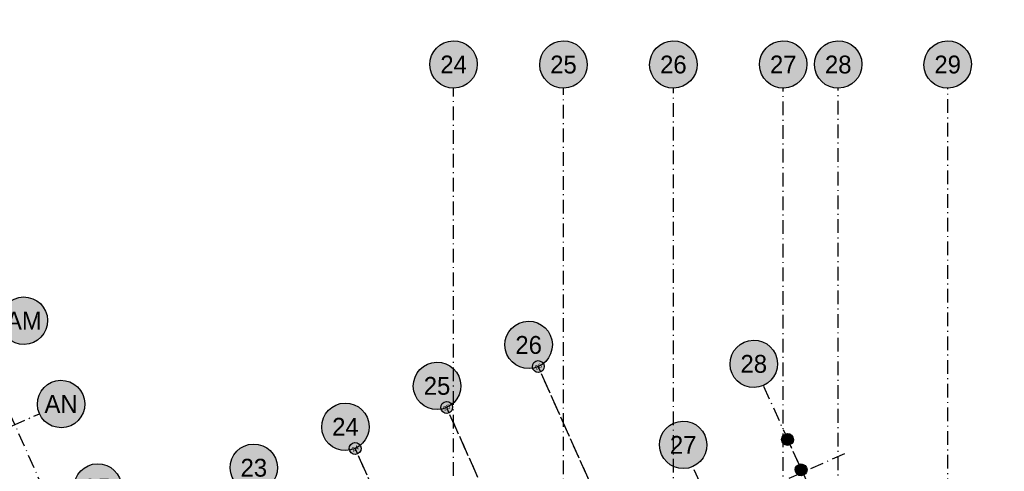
# Model space of a CAD drawing. Header units: millimetres. Extents: x 16159277 to 16906968, y 17874136 to 18424984.
# Tile 11 of 12: x 16529680 to 16637630, y 18158065 to 18207576. Entities that reach past the tile are written whole.
import ezdxf
from ezdxf.enums import TextEntityAlignment as Align

# ---------------------------------------------------------------- set-up
doc = ezdxf.new("R2010")
doc.units = ezdxf.units.MM
doc.header["$LTSCALE"] = 100
doc.linetypes.add('B_GRIDLINE', pattern=[41, 15, -5, 1, -5, 15])
for name, color, linetype in [('S-GRID-2000', 232, 'B_GRIDLINE'), ('S-GRID-2000-IDEN', 13, 'Continuous'), ('S-GRID-300-R-IDEN', 13, 'Continuous')]:
    doc.layers.add(name, color=color, linetype=linetype)
for name, color, linetype, plot in [('S-GRID-300-M', 232, 'B_GRIDLINE', False), ('S-GRID-300-M-IDEN', 13, 'Continuous', False), ('S-GRID-300-Q', 232, 'B_GRIDLINE', False), ('S-GRID-300-Q-IDEN', 13, 'Continuous', False)]:
    doc.layers.add(name, color=color, linetype=linetype, plot=plot)
doc.styles.add('CAA-ENG', font='caa_eng.shx')

# ---------------------------------------------------------------- blocks, each defined once
blk = doc.blocks.new('agrbbc')
h = blk.add_hatch(color=255)
h.dxf.hatch_style = 1
edge = h.paths.add_edge_path()
edge.add_ellipse((1, 0), major_axis=(2600, 45), ratio=1, start_angle=0, end_angle=360)
at = {"linetype": 'Continuous'}
blk.add_ellipse((1, 0), major_axis=(2600, 45), ratio=1, dxfattribs=at)
at = {"style": 'CAA-ENG'}
blk.add_attdef('1', text='', height=1957, dxfattribs=at).set_placement((1, 0), align=Align.MIDDLE_CENTER)

msp = doc.modelspace()

# ---------------------------------------------------------------- linework, layer by layer
at = {"layer": 'S-GRID-2000'}
for p, q in [((16567329, 18077721), (16473149, 18288501)), ((16577251, 18082155), (16577251, 18200062)), ((16589299, 18087538), (16589299, 18200062)), ((16601347, 18092921), (16601347, 18200062)), ((16613395, 18098304), (16613395, 18200062)), ((16619422, 18100997), (16619422, 18200062)), ((16631422, 18106359), (16631422, 18200062)), ((16617544, 18100158), (16586540, 18169546)), ((16637630, 18109133), (16611221, 18167472)), ((16607501, 18095671), (16576497, 18165059)), ((16395938, 18103659), (16531843, 18164384)), ((16597458, 18091183), (16566454, 18160572)), ((16412256, 18067139), (16620546, 18160207)), ((16627587, 18104646), (16603484, 18158588))]:
    msp.add_line(p, q, dxfattribs=at)
at = {"layer": 'S-GRID-300-M'}
for p, q in [((16598119, 18143632), (16586805, 18168953)), ((16588076, 18139145), (16576762, 18164465)), ((16578033, 18134657), (16566719, 18159978))]:
    msp.add_line(p, q, dxfattribs=at)
at = {"layer": 'S-GRID-300-Q'}
msp.add_line((16634722, 18115556), (16614156, 18160973), dxfattribs=at)

# ---------------------------------------------------------------- block references
at = {"layer": 'S-GRID-2000-IDEN', "linetype": 'Continuous'}
for p, values in [((16577250, 18202663), {'1': '24'}), ((16589298, 18202663), {'1': '25'}), ((16601346, 18202663), {'1': '26'}), ((16613394, 18202663), {'1': '27'}), ((16619421, 18202663), {'1': '28'}), ((16631421, 18202663), {'1': '29'}), ((16530137, 18174575), {'1': 'AM'}), ((16585478, 18171921), {'1': '26'}), ((16610159, 18169846), {'1': '28'}), ((16575435, 18167433), {'1': '25'}), ((16534216, 18165445), {'1': 'AN'}), ((16565392, 18162946), {'1': '24'}), ((16602422, 18160962), {'1': '27'}), ((16555349, 18158458), {'1': '23'}), ((16538244, 18156292), {'1': 'AP'})]:
    msp.add_blockref('agrbbc', p, dxfattribs=at).add_auto_attribs(values)
at = {"layer": 'S-GRID-300-M-IDEN', "xscale": 0.25, "yscale": 0.25, "zscale": 0.25, "rotation": 24.08}
for p, values in [((16586539, 18169546), {'1': '26'}), ((16576496, 18165059), {'1': '25'}), ((16566453, 18160572), {'1': '24'})]:
    msp.add_blockref('agrbbc', p, dxfattribs=at).add_auto_attribs(values)
at = {"layer": 'S-GRID-300-Q-IDEN', "xscale": 0.25, "yscale": 0.25, "zscale": 0.25}
msp.add_blockref('agrbbc', (16613864, 18161555), dxfattribs=at).add_auto_attribs({'1': '28'})
at = {"layer": 'S-GRID-300-R-IDEN', "xscale": 0.25, "yscale": 0.25, "zscale": 0.25}
msp.add_blockref('agrbbc', (16615352, 18158225), dxfattribs=at).add_auto_attribs({'1': '28'})

doc.saveas('drawing.dxf')
